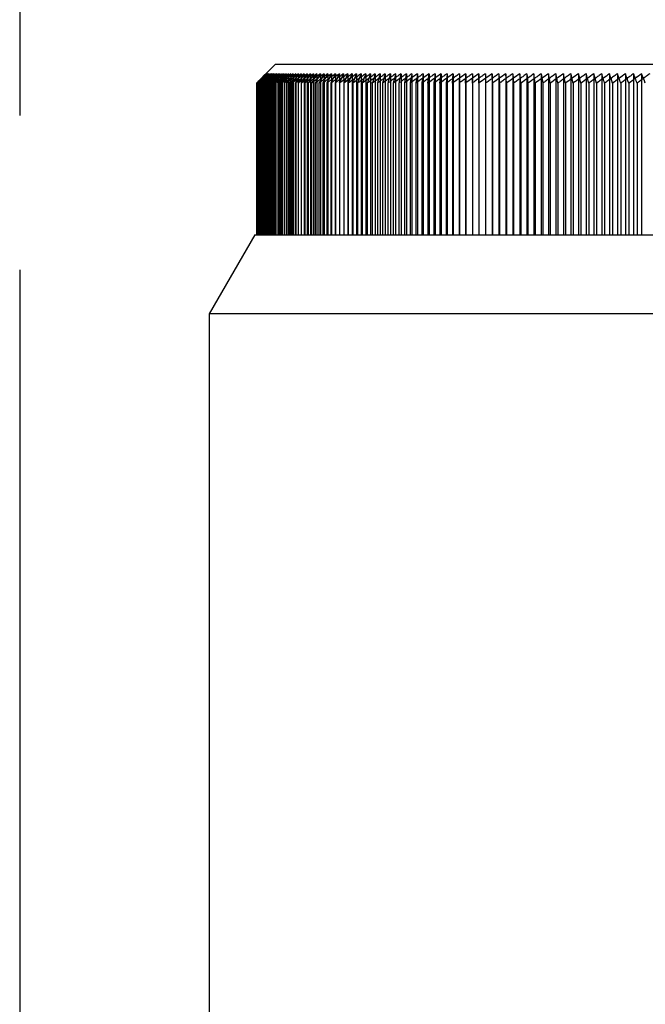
# Model space of a CAD drawing. Header units: millimetres. Extents: x 396 to 604, y 390 to 610.
# Tile 5 of 6: x 500 to 520, y 547 to 578. Entities that reach past the tile are written whole.
import ezdxf

# ---------------------------------------------------------------- set-up
doc = ezdxf.new("R2010")
doc.units = ezdxf.units.MM
doc.header["$LTSCALE"] = 65.185185
doc.linetypes.add('CENTER', pattern=[0.6, 0.375, -0.075, 0.075, -0.075])
doc.linetypes.add('HIDDEN', pattern=[0.2, 0.1, -0.1])
doc.layers.add('KONST.EL_MIT_GEO', color=7, linetype='CONTINUOUS')
doc.layers.add('L1', color=7, linetype='CONTINUOUS')

msp = doc.modelspace()

# ---------------------------------------------------------------- linework, layer by layer
at = {"layer": 'KONST.EL_MIT_GEO', "color": 7, "linetype": 'Continuous'}
for p, q in [((508.1, 576.9), (507.83, 576.63)), ((508.1, 576.9), (553.9, 576.9)), ((507.593, 576.352), (507.561, 576.322)), ((507.617, 576.402), (507.565, 576.352)), ((507.699, 576.452), (507.593, 576.352)), ((507.636, 576.352), (507.612, 576.329)), ((507.713, 576.494), (507.617, 576.402)), ((507.69, 576.402), (507.636, 576.352)), ((507.694, 576.352), (507.638, 576.301)), ((507.805, 576.452), (507.694, 576.352)), ((507.792, 576.54), (507.699, 576.452)), ((507.767, 576.352), (507.71, 576.301)), ((507.774, 576.553), (507.713, 576.494)), ((507.72, 576.453), (507.767, 576.503)), ((507.767, 576.503), (507.813, 576.552)), ((507.824, 576.402), (507.767, 576.352)), ((507.773, 576.453), (507.818, 576.503)), ((507.825, 576.602), (507.774, 576.553)), ((507.778, 576.552), (507.825, 576.602)), ((507.859, 576.602), (507.792, 576.54)), ((507.855, 576.352), (507.798, 576.301)), ((507.919, 576.556), (507.805, 576.452)), ((507.813, 576.552), (507.843, 576.585)), ((507.907, 576.602), (507.816, 576.518)), ((507.818, 576.503), (507.863, 576.552)), ((507.841, 576.453), (507.885, 576.503)), ((507.843, 576.585), (507.859, 576.602)), ((507.971, 576.452), (507.855, 576.352)), ((507.863, 576.552), (507.886, 576.578)), ((507.885, 576.503), (507.928, 576.552)), ((507.886, 576.578), (507.907, 576.602)), ((507.958, 576.352), (507.9, 576.301)), ((507.971, 576.602), (507.919, 576.556)), ((507.924, 576.453), (507.966, 576.503)), ((507.928, 576.552), (507.944, 576.57)), ((508.05, 576.602), (507.937, 576.502)), ((507.944, 576.57), (507.971, 576.602)), ((507.966, 576.503), (508.008, 576.552)), ((508.081, 576.548), (507.971, 576.452)), ((508.008, 576.552), (508.05, 576.602)), ((508.077, 576.352), (508.017, 576.301)), ((508.062, 576.503), (508.103, 576.552)), ((508.136, 576.402), (508.077, 576.352)), ((508.143, 576.602), (508.081, 576.548)), ((508.103, 576.552), (508.143, 576.602)), ((508.222, 576.577), (508.128, 576.497)), ((508.209, 576.352), (508.149, 576.301)), ((508.173, 576.503), (508.212, 576.552)), ((508.27, 576.402), (508.209, 576.352)), ((508.212, 576.552), (508.251, 576.602)), ((508.251, 576.602), (508.222, 576.577)), ((508.374, 576.602), (508.255, 576.502)), ((508.357, 576.352), (508.295, 576.301)), ((508.295, 576.301), (508.332, 576.351)), ((508.299, 576.503), (508.337, 576.552)), ((508.337, 576.552), (508.374, 576.602)), ((508.419, 576.402), (508.357, 576.352)), ((508.512, 576.602), (508.436, 576.539)), ((508.44, 576.503), (508.476, 576.552)), ((508.519, 576.352), (508.457, 576.301)), ((508.457, 576.301), (508.492, 576.351)), ((508.476, 576.552), (508.512, 576.602)), ((508.644, 576.452), (508.519, 576.352)), ((508.595, 576.503), (508.63, 576.552)), ((508.664, 576.602), (508.613, 576.56)), ((508.63, 576.552), (508.664, 576.602)), ((508.696, 576.352), (508.633, 576.301)), ((508.633, 576.301), (508.666, 576.351)), ((508.804, 576.581), (508.644, 576.452)), ((508.823, 576.452), (508.696, 576.352)), ((508.765, 576.503), (508.798, 576.552)), ((508.798, 576.552), (508.83, 576.602)), ((508.83, 576.602), (508.804, 576.581)), ((508.887, 576.352), (508.823, 576.301)), ((508.949, 576.503), (508.98, 576.552)), ((508.98, 576.552), (509.011, 576.602)), ((509.093, 576.352), (509.028, 576.301)), ((509.207, 576.602), (509.079, 576.502)), ((509.147, 576.503), (509.177, 576.552)), ((509.177, 576.552), (509.207, 576.602)), ((509.313, 576.352), (509.247, 576.301)), ((509.416, 576.602), (509.287, 576.502)), ((509.36, 576.503), (509.388, 576.552)), ((509.388, 576.552), (509.416, 576.602)), ((509.547, 576.352), (509.48, 576.301)), ((509.639, 576.602), (509.549, 576.533)), ((509.586, 576.503), (509.613, 576.552)), ((509.613, 576.552), (509.639, 576.602)), ((509.794, 576.352), (509.727, 576.301)), ((509.876, 576.602), (509.802, 576.546)), ((509.827, 576.503), (509.851, 576.552)), ((509.851, 576.552), (509.876, 576.602)), ((510.056, 576.352), (509.988, 576.301)), ((510.127, 576.602), (510.06, 576.552)), ((510.081, 576.503), (510.104, 576.552)), ((510.104, 576.552), (510.127, 576.602)), ((510.398, 576.402), (510.263, 576.301)), ((510.348, 576.503), (510.37, 576.552)), ((510.391, 576.602), (510.35, 576.571)), ((510.37, 576.552), (510.391, 576.602)), ((510.55, 576.301), (510.61, 576.453)), ((510.687, 576.402), (510.55, 576.301)), ((510.669, 576.602), (510.643, 576.583)), ((510.649, 576.552), (510.669, 576.602)), ((510.852, 576.301), (510.888, 576.402)), ((510.989, 576.402), (510.852, 576.301)), ((510.941, 576.552), (510.959, 576.602)), ((511.304, 576.402), (511.166, 576.301)), ((511.166, 576.301), (511.182, 576.351)), ((511.632, 576.402), (511.493, 576.301)), ((511.972, 576.402), (511.832, 576.301)), ((512.924, 576.301), (512.969, 576.602)), ((513.312, 576.301), (513.346, 576.602)), ((513.711, 576.301), (513.734, 576.602)), ((514.122, 576.301), (514.134, 576.602)), ((514.543, 576.301), (514.544, 576.602)), ((514.966, 576.602), (514.966, 571.5)), ((514.975, 576.301), (514.966, 576.602)), ((515.397, 576.602), (515.397, 571.5)), ((515.417, 576.301), (515.397, 576.602)), ((515.839, 576.602), (515.839, 571.5)), ((515.87, 576.301), (515.839, 576.602)), ((516.29, 576.602), (516.29, 571.5)), ((516.332, 576.301), (516.29, 576.602)), ((516.751, 576.602), (516.751, 571.5)), ((517.222, 576.602), (517.222, 571.5)), ((517.701, 576.602), (517.701, 571.5)), ((518.189, 576.602), (518.189, 571.5)), ((518.685, 576.602), (518.685, 571.5)), ((519.189, 576.602), (519.189, 571.5)), ((519.7, 576.602), (519.7, 571.5)), ((507.548, 576.335), (507.513, 576.301)), ((507.513, 576.301), (507.513, 571.5)), ((507.561, 576.322), (507.54, 576.301)), ((507.54, 576.301), (507.54, 571.5)), ((507.612, 576.329), (507.581, 576.301)), ((507.581, 576.301), (507.581, 571.5)), ((507.638, 576.301), (507.638, 571.5)), ((507.71, 576.301), (507.71, 571.5)), ((507.798, 576.301), (507.798, 571.5)), ((507.9, 576.301), (507.9, 571.5)), ((508.017, 576.301), (508.017, 571.5)), ((508.149, 576.301), (508.149, 571.5)), ((508.295, 576.301), (508.295, 571.5)), ((508.457, 576.301), (508.457, 571.5)), ((508.633, 576.301), (508.633, 571.5)), ((508.823, 576.301), (508.823, 571.5)), ((509.028, 576.301), (509.028, 571.5)), ((509.247, 576.301), (509.247, 571.5)), ((509.48, 576.301), (509.48, 571.5)), ((509.727, 576.301), (509.727, 571.5)), ((509.988, 576.301), (509.988, 571.5)), ((510.263, 576.301), (510.263, 571.5)), ((510.55, 576.301), (510.55, 571.5)), ((510.852, 576.301), (510.852, 571.5)), ((511.166, 576.301), (511.166, 571.5)), ((511.493, 576.301), (511.493, 571.5)), ((511.832, 576.301), (511.832, 571.5)), ((512.184, 576.301), (512.184, 571.5)), ((512.548, 576.301), (512.548, 571.5)), ((512.924, 576.301), (512.924, 571.5)), ((513.312, 576.301), (513.312, 571.5)), ((513.711, 576.301), (513.711, 571.5)), ((514.122, 576.301), (514.122, 571.5)), ((514.543, 576.301), (514.543, 571.5)), ((514.975, 576.301), (514.975, 571.5)), ((515.417, 576.301), (515.417, 571.5)), ((515.87, 576.301), (515.87, 571.5)), ((516.332, 576.301), (516.332, 571.5)), ((516.804, 576.301), (516.804, 571.5)), ((517.285, 576.301), (517.285, 571.5)), ((517.774, 576.301), (517.774, 571.5)), ((518.273, 576.301), (518.273, 571.5)), ((518.779, 576.301), (518.779, 571.5)), ((519.294, 576.301), (519.294, 571.5)), ((507.443, 571.5), (506, 569)), ((507.443, 571.5), (554.557, 571.5)), ((506, 569), (506, 519.572)), ((556, 569), (506, 569))]:
    msp.add_line(p, q, dxfattribs=at)
at = {"layer": 'KONST.EL_MIT_GEO', "color": 8, "linetype": 'HIDDEN'}
for p, q in [((507.502, 576.301), (507.605, 576.405)), ((507.553, 576.352), (507.52, 576.32)), ((507.555, 576.352), (507.522, 576.318)), ((507.54, 576.301), (507.683, 576.453)), ((507.565, 576.352), (507.548, 576.335)), ((507.573, 576.352), (507.551, 576.329)), ((507.603, 576.402), (507.553, 576.352)), ((507.605, 576.402), (507.555, 576.352)), ((507.621, 576.402), (507.573, 576.352)), ((507.581, 576.301), (507.72, 576.453)), ((507.606, 576.352), (507.582, 576.326)), ((507.655, 576.453), (507.603, 576.402)), ((507.605, 576.405), (507.653, 576.453)), ((507.7, 576.452), (507.606, 576.352)), ((507.704, 576.489), (507.621, 576.402)), ((507.654, 576.352), (507.637, 576.333)), ((507.638, 576.301), (507.773, 576.453)), ((507.83, 576.63), (507.653, 576.453)), ((507.699, 576.402), (507.654, 576.352)), ((507.703, 576.5), (507.655, 576.453)), ((507.683, 576.453), (507.73, 576.503)), ((507.717, 576.352), (507.689, 576.32)), ((507.758, 576.557), (507.7, 576.498)), ((507.793, 576.552), (507.7, 576.452)), ((507.763, 576.559), (507.703, 576.5)), ((507.766, 576.552), (507.704, 576.489)), ((507.709, 576.503), (507.758, 576.552)), ((507.71, 576.301), (507.841, 576.453)), ((507.805, 576.452), (507.717, 576.352)), ((507.73, 576.503), (507.778, 576.552)), ((507.802, 576.602), (507.758, 576.557)), ((507.758, 576.552), (507.806, 576.602)), ((507.806, 576.602), (507.763, 576.559)), ((507.814, 576.602), (507.766, 576.552)), ((507.838, 576.402), (507.785, 576.341)), ((507.881, 576.602), (507.793, 576.505)), ((507.84, 576.602), (507.793, 576.552)), ((507.798, 576.301), (507.924, 576.453)), ((507.802, 576.602), (507.806, 571.5)), ((507.893, 576.552), (507.805, 576.452)), ((507.814, 576.602), (507.814, 571.5)), ((507.825, 576.602), (507.825, 571.5)), ((507.84, 576.602), (507.84, 571.5)), ((507.859, 576.602), (507.859, 571.5)), ((507.888, 576.352), (507.868, 576.327)), ((507.881, 576.602), (507.881, 571.5)), ((507.968, 576.449), (507.888, 576.352)), ((507.937, 576.602), (507.893, 576.552)), ((507.9, 576.301), (507.981, 576.402)), ((507.907, 576.602), (507.907, 571.5)), ((508.008, 576.602), (507.923, 576.502)), ((507.937, 576.602), (507.937, 571.5)), ((507.971, 576.602), (507.971, 571.5)), ((507.996, 576.352), (507.979, 576.33)), ((508.008, 576.602), (508.008, 571.5)), ((508.017, 576.301), (508.095, 576.402)), ((508.05, 576.602), (508.05, 571.5)), ((508.094, 576.602), (508.053, 576.552)), ((508.195, 576.602), (508.087, 576.466)), ((508.094, 576.602), (508.094, 571.5)), ((508.119, 576.352), (508.105, 576.333)), ((508.143, 576.602), (508.149, 576.301)), ((508.149, 576.301), (508.224, 576.402)), ((508.195, 576.602), (508.195, 571.5)), ((508.257, 576.352), (508.22, 576.301)), ((508.311, 576.602), (508.234, 576.502)), ((508.251, 576.602), (508.251, 571.5)), ((508.311, 576.602), (508.311, 571.5)), ((508.374, 576.602), (508.374, 571.5)), ((508.445, 576.402), (508.401, 576.34)), ((508.441, 576.602), (508.404, 576.552)), ((508.441, 576.602), (508.441, 571.5)), ((508.512, 576.602), (508.512, 571.5)), ((508.611, 576.402), (508.571, 576.342)), ((508.586, 576.602), (508.586, 571.5)), ((508.664, 576.602), (508.664, 571.5)), ((508.745, 576.602), (508.745, 571.5)), ((508.814, 576.438), (508.754, 576.345)), ((508.83, 576.602), (508.823, 576.301)), ((508.919, 576.602), (508.919, 571.5)), ((508.952, 576.347), (508.924, 576.301)), ((509.016, 576.452), (508.952, 576.347)), ((509.011, 576.602), (509.011, 571.5)), ((509.107, 576.602), (509.107, 571.5)), ((509.163, 576.349), (509.136, 576.301)), ((509.207, 576.602), (509.207, 571.5)), ((509.309, 576.602), (509.252, 576.502)), ((509.309, 576.602), (509.309, 571.5)), ((509.389, 576.35), (509.362, 576.301)), ((509.416, 576.602), (509.416, 571.5)), ((509.526, 576.602), (509.498, 576.552)), ((509.526, 576.602), (509.526, 571.5)), ((509.628, 576.351), (509.602, 576.301)), ((509.654, 576.402), (509.628, 576.351)), ((509.639, 576.602), (509.639, 571.5)), ((509.756, 576.602), (509.756, 571.5)), ((509.88, 576.352), (509.856, 576.301)), ((509.876, 576.602), (509.876, 571.5)), ((509.906, 576.405), (509.88, 576.352)), ((510, 576.602), (510, 571.5)), ((510.146, 576.352), (510.124, 576.301)), ((510.127, 576.602), (510.127, 571.5)), ((510.17, 576.405), (510.146, 576.352)), ((510.257, 576.602), (510.263, 576.301)), ((510.391, 576.602), (510.391, 571.5)), ((510.425, 576.352), (510.405, 576.301)), ((510.467, 576.452), (510.425, 576.352)), ((510.528, 576.602), (510.528, 571.5)), ((510.669, 576.602), (510.669, 571.5)), ((510.718, 576.351), (510.699, 576.301)), ((510.812, 576.602), (510.775, 576.502)), ((510.812, 576.602), (510.812, 571.5)), ((510.959, 576.602), (510.959, 571.5)), ((511.023, 576.349), (511.007, 576.301)), ((511.109, 576.602), (511.109, 571.5)), ((511.263, 576.602), (511.263, 571.5)), ((511.341, 576.347), (511.328, 576.301)), ((511.42, 576.602), (511.42, 571.5)), ((511.579, 576.602), (511.579, 571.5)), ((511.742, 576.602), (511.742, 571.5)), ((511.908, 576.602), (511.908, 571.5)), ((512.078, 576.602), (512.078, 571.5)), ((512.25, 576.602), (512.25, 571.5)), ((512.375, 576.352), (512.372, 576.336)), ((512.425, 576.602), (512.425, 571.5)), ((512.603, 576.602), (512.603, 571.5)), ((512.743, 576.352), (512.74, 576.331)), ((512.784, 576.602), (512.743, 576.352)), ((512.784, 576.602), (512.784, 571.5)), ((512.969, 576.602), (512.969, 571.5)), ((513.123, 576.352), (513.12, 576.325)), ((513.156, 576.602), (513.123, 576.352)), ((513.156, 576.602), (513.156, 571.5)), ((513.346, 576.602), (513.346, 571.5)), ((513.515, 576.352), (513.512, 576.319)), ((513.539, 576.602), (513.515, 576.352)), ((513.539, 576.602), (513.539, 571.5)), ((513.734, 576.602), (513.734, 571.5)), ((513.918, 576.352), (513.915, 576.301)), ((513.933, 576.602), (513.918, 576.352)), ((513.933, 576.602), (513.933, 571.5)), ((514.134, 576.602), (514.134, 571.5)), ((514.332, 576.352), (514.331, 576.301)), ((514.338, 576.602), (514.332, 576.352)), ((514.338, 576.602), (514.338, 571.5)), ((514.544, 576.602), (514.543, 576.301)), ((514.754, 576.602), (514.754, 571.5)), ((514.754, 576.602), (514.758, 576.301)), ((515.18, 576.602), (515.18, 571.5)), ((515.18, 576.602), (515.195, 576.301)), ((515.617, 576.602), (515.617, 571.5)), ((515.617, 576.602), (515.642, 576.301)), ((516.063, 576.602), (516.063, 571.5)), ((516.063, 576.602), (516.1, 576.301)), ((516.52, 576.602), (516.52, 571.5)), ((516.52, 576.602), (516.567, 576.301)), ((516.985, 576.602), (516.985, 571.5)), ((517.46, 576.602), (517.46, 571.5)), ((517.944, 576.602), (517.944, 571.5)), ((518.436, 576.602), (518.436, 571.5)), ((518.936, 576.602), (518.936, 571.5)), ((519.444, 576.602), (519.444, 571.5)), ((507.52, 576.32), (507.502, 576.301)), ((507.502, 576.301), (507.502, 571.5)), ((507.522, 576.318), (507.505, 576.301)), ((507.551, 576.329), (507.524, 576.301)), ((507.524, 576.301), (507.524, 571.5)), ((507.582, 576.326), (507.559, 576.301)), ((507.559, 576.301), (507.559, 571.5)), ((507.637, 576.333), (507.608, 576.301)), ((507.608, 576.301), (507.608, 571.5)), ((507.689, 576.32), (507.672, 576.301)), ((507.672, 576.301), (507.672, 571.5)), ((507.771, 576.323), (507.752, 576.301)), ((507.752, 576.301), (507.752, 571.5)), ((507.785, 576.341), (507.771, 576.323)), ((507.868, 576.327), (507.847, 576.301)), ((507.979, 576.33), (507.956, 576.301)), ((507.956, 576.301), (507.956, 571.5)), ((508.105, 576.333), (508.081, 576.301)), ((508.081, 576.301), (508.081, 571.5)), ((508.22, 576.301), (508.22, 571.5)), ((508.401, 576.34), (508.374, 576.301)), ((508.571, 576.342), (508.543, 576.301)), ((508.543, 576.301), (508.543, 571.5)), ((508.754, 576.345), (508.726, 576.301)), ((508.726, 576.301), (508.726, 571.5)), ((509.136, 576.301), (509.136, 571.5)), ((509.362, 576.301), (509.362, 571.5)), ((509.602, 576.301), (509.602, 571.5)), ((509.856, 576.301), (509.856, 571.5)), ((510.405, 576.301), (510.405, 571.5)), ((510.699, 576.301), (510.699, 571.5)), ((511.007, 576.301), (511.007, 571.5)), ((511.328, 576.301), (511.328, 571.5)), ((511.672, 576.344), (511.661, 576.301)), ((511.661, 576.301), (511.661, 571.5)), ((512.016, 576.34), (512.007, 576.301)), ((512.007, 576.301), (512.007, 571.5)), ((512.372, 576.336), (512.365, 576.301)), ((512.365, 576.301), (512.365, 571.5)), ((512.74, 576.331), (512.735, 576.301)), ((512.735, 576.301), (512.735, 571.5)), ((513.12, 576.325), (513.117, 576.301)), ((513.117, 576.301), (513.117, 571.5)), ((513.512, 576.319), (513.51, 576.301)), ((513.51, 576.301), (513.51, 571.5)), ((513.915, 576.301), (513.915, 571.5)), ((515.195, 576.301), (515.195, 571.5)), ((515.642, 576.301), (515.642, 571.5)), ((516.1, 576.301), (516.1, 571.5)), ((516.567, 576.301), (516.567, 571.5)), ((517.043, 576.301), (517.043, 571.5)), ((517.528, 576.301), (517.528, 571.5)), ((518.022, 576.301), (518.022, 571.5)), ((518.525, 576.301), (518.525, 571.5)), ((519.036, 576.301), (519.036, 571.5)), ((519.554, 576.301), (519.554, 571.5))]:
    msp.add_line(p, q, dxfattribs=at)
for centre, radius, start, end in [((555.684, 527.328), 68.698, 134.17223, 134.53173), ((555.747, 526.129), 69.589, 133.50613, 133.86533), ((555.847, 524.937), 70.498, 132.87403, 133.23277), ((555.247, 529.463), 66.88, 135.31017, 135.42593), ((555.981, 523.756), 71.421, 132.27467, 132.6328), ((540.739, 543.411), 46.759, 134.7804, 135.0389), ((556.146, 522.587), 72.352, 131.70684, 132.06425), ((555.529, 533.054), 64.551, 137.69093, 137.81408), ((556.338, 521.435), 73.286, 131.16938, 131.52599), ((556.061, 535.379), 63.312, 139.49271, 139.61194), ((556.555, 520.301), 74.219, 130.66121, 131.01693), ((556.796, 519.19), 75.146, 130.18127, 130.53607), ((556.047, 536.847), 62.289, 140.39884, 140.52185), ((557.53, 537.157), 63.165, 141.51379, 141.64641), ((557.057, 518.104), 76.063, 129.7286, 130.08242), ((557.885, 538.447), 62.557, 142.53151, 142.70516), ((557.337, 517.045), 76.965, 129.30227, 129.65509), ((558.343, 539.712), 62.057, 143.58329, 143.81302), ((557.634, 516.017), 77.85, 128.9014, 129.25322), ((558.653, 541.135), 61.356, 144.68666, 144.915), ((557.946, 515.022), 78.713, 128.52518, 128.87599), ((559.629, 542.152), 61.448, 145.90091, 146.1256), ((558.272, 514.063), 79.551, 128.17285, 128.52266), ((560.602, 543.254), 61.508, 147.16848, 147.35006), ((558.611, 513.142), 80.361, 127.84369, 128.19251), ((561.907, 544.235), 61.931, 148.4909, 148.65309), ((558.962, 512.262), 81.139, 127.53703, 127.8849), ((564.676, 544.471), 64.015, 149.97479, 150.13345), ((559.322, 511.424), 81.884, 127.25226, 127.5992), ((566.305, 545.522), 64.729, 151.35488, 151.55842), ((559.691, 510.632), 82.591, 126.9888, 127.33486), ((567.927, 546.698), 65.408, 152.79387, 152.9905), ((560.069, 509.887), 83.259, 126.74613, 127.09135), ((570.595, 547.493), 67.224, 154.34083, 154.52671), ((560.453, 509.19), 83.886, 126.52376, 126.86819), ((573.812, 548.231), 69.6, 155.94385, 156.12096), ((560.844, 508.545), 84.468, 126.32126, 126.66494), ((577.389, 549.046), 72.317, 157.60182, 157.72995), ((561.24, 507.952), 85.005, 126.13821, 126.48121), ((583.73, 549.072), 77.942, 159.39448, 159.5137), ((561.641, 507.413), 85.494, 125.97427, 126.31664), ((588.896, 549.938), 82.229, 161.07881, 161.2651), ((562.045, 506.93), 85.934, 125.8291, 126.17091), ((596.342, 550.464), 88.854, 162.89258, 163.06476), ((562.453, 506.503), 86.323, 125.70242, 126.04373), ((605.912, 550.934), 97.606, 164.753, 164.91006), ((562.864, 506.134), 86.659, 125.59399, 125.93487), ((618.565, 551.344), 109.442, 166.65649, 166.79734), ((563.277, 505.824), 86.943, 125.50359, 125.8441), ((635.633, 551.756), 125.688, 168.59879, 168.71512), ((563.691, 505.573), 87.172, 125.43104, 125.77126), ((564.107, 505.382), 87.347, 125.37621, 125.71621), ((564.524, 505.252), 87.466, 125.33899, 125.67884), ((564.941, 505.184), 87.529, 125.31931, 125.65907), ((565.358, 505.176), 87.536, 125.31712, 125.65688), ((565.775, 505.229), 87.487, 125.33243, 125.67225), ((566.192, 505.344), 87.382, 125.36526, 125.70521), ((566.608, 505.519), 87.221, 125.41568, 125.75584), ((567.024, 505.755), 87.005, 125.48379, 125.82422), ((567.439, 506.051), 86.735, 125.56971, 125.91049), ((387.457, 551.636), 131.913, 10.77672, 10.90974), ((567.853, 506.405), 86.412, 125.67361, 126.01481), ((406.56, 551.282), 113.754, 12.70573, 12.86108), ((568.266, 506.818), 86.036, 125.79571, 126.13739), ((420.376, 550.87), 100.904, 14.59808, 14.77464), ((568.678, 507.287), 85.609, 125.93623, 126.27846), ((430.802, 550.401), 91.466, 16.44956, 16.64611), ((569.09, 507.812), 85.132, 126.09545, 126.43829), ((438.929, 549.876), 84.353, 18.25651, 18.47178), ((569.501, 508.392), 84.607, 126.27369, 126.6172), ((445.424, 549.297), 78.896, 20.01585, 20.2485), ((569.911, 509.024), 84.036, 126.4713, 126.81553)]:
    msp.add_arc(centre, radius, start, end, dxfattribs=at)
at = {"layer": 'KONST.EL_MIT_GEO', "color": 7, "linetype": 'Continuous'}
for centre, radius, start, end in [((555.418, 524.784), 70.302, 132.61795, 132.75769), ((555.798, 522.407), 72.229, 131.50107, 131.62095), ((556.613, 519.71), 74.67, 130.49125, 130.66233), ((530.67, 558.172), 29.106, 140.9642, 141.2184), ((530.976, 558.688), 28.937, 142.0002, 142.2523), ((556.48, 519.067), 74.997, 130.01777, 130.13674), ((531.341, 559.193), 28.819, 143.0848, 143.3343), ((556.637, 518.137), 75.724, 129.53416, 129.69692), ((539.539, 554.115), 38.319, 144.2507, 144.5287), ((556.87, 517.17), 76.525, 129.0956, 129.28295), ((540.166, 554.753), 38.337, 145.4364, 145.7103), ((540.903, 555.371), 38.463, 146.6747, 146.9438), ((557.226, 515.537), 77.805, 128.2931, 128.47052), ((562.942, 542.779), 63.66, 148.01122, 148.22533), ((558.346, 513.605), 79.895, 128.07104, 128.24591), ((564.477, 543.725), 64.31, 149.35685, 149.56581), ((558.689, 512.705), 80.689, 127.75302, 127.92741), ((566.289, 544.631), 65.244, 150.75772, 150.96082), ((558.914, 512.016), 81.236, 127.42092, 127.63125), ((568.433, 545.495), 66.516, 152.21424, 152.41074), ((559.231, 511.265), 81.883, 127.13191, 127.35663), ((570.978, 546.315), 68.197, 153.72656, 153.91567), ((559.582, 510.527), 82.533, 126.87169, 127.10306), ((574.015, 547.088), 70.376, 155.29443, 155.47533), ((559.901, 509.892), 83.075, 126.61716, 126.87011), ((577.665, 547.814), 73.175, 156.91723, 157.08905), ((559.974, 509.648), 83.149, 126.39015, 126.60002), ((547.933, 561.838), 40.082, 158.463, 158.6164), ((560.325, 509.092), 83.634, 126.1757, 126.40697), ((550.086, 562.463), 41.603, 160.2044, 160.4242), ((560.723, 508.531), 84.142, 126.00235, 126.23317), ((570.379, 557.367), 62.166, 161.976, 162.21862), ((561.126, 508.025), 84.603, 125.84792, 126.07834), ((601.692, 550.499), 93.817, 163.84563, 164.03713), ((561.532, 507.575), 85.013, 125.71211, 125.94217), ((612.71, 550.955), 104.013, 165.72503, 165.89624), ((561.941, 507.181), 85.373, 125.59465, 125.8244), ((627.524, 551.353), 118.007, 167.64531, 167.79504), ((563.698, 504.971), 87.987, 125.6681, 125.8366), ((562.186, 507.077), 85.394, 125.49505, 125.66755), ((648.351, 551.693), 138.014, 169.60205, 169.72921), ((564.112, 504.687), 88.246, 125.58653, 125.75486), ((562.599, 506.8), 85.647, 125.41365, 125.58598), ((564.527, 504.464), 88.45, 125.52276, 125.69097), ((563.014, 506.582), 85.847, 125.35002, 125.52221), ((564.943, 504.302), 88.598, 125.47668, 125.6448), ((563.43, 506.424), 85.992, 125.30403, 125.47613), ((565.36, 504.202), 88.69, 125.44819, 125.61625), ((563.847, 506.326), 86.082, 125.2756, 125.44764), ((565.778, 504.163), 88.726, 125.43724, 125.60528), ((564.264, 506.288), 86.117, 125.26468, 125.43669), ((565.428, 505.26), 87.385, 125.27277, 125.61286), ((565.845, 505.344), 87.308, 125.29682, 125.63701), ((566.261, 505.489), 87.175, 125.33841, 125.67877), ((566.677, 505.694), 86.987, 125.39763, 125.73822), ((567.093, 505.96), 86.744, 125.47457, 125.81548), ((374.514, 551.768), 144.389, 9.78223, 9.90359), ((567.507, 506.284), 86.448, 125.56941, 125.9107), ((397.511, 551.443), 122.326, 11.72451, 11.86869), ((567.921, 506.668), 86.098, 125.68232, 126.02405), ((413.7, 551.06), 107.091, 13.63258, 13.79853), ((568.334, 507.108), 85.697, 125.81352, 126.15577), ((425.679, 550.619), 96.089, 15.50199, 15.68853), ((568.746, 507.605), 85.245, 125.96327, 126.3061), ((434.875, 550.121), 87.893, 17.32881, 17.53469), ((569.158, 508.157), 84.744, 126.13186, 126.47533), ((442.138, 549.569), 81.655, 19.10968, 19.3336), ((569.569, 508.763), 84.196, 126.31963, 126.66381), ((448.005, 548.962), 76.838, 20.8418, 21.08242)]:
    msp.add_arc(centre, radius, start, end, dxfattribs=at)
at = {"layer": 'KONST.EL_MIT_GEO', "color": 8, "linetype": 'HIDDEN'}
msp.add_open_spline([(507.513, 576.301), (507.578, 576.368), (507.643, 576.435), (507.709, 576.503)], degree=3, dxfattribs=at)
at = {"layer": 'L1', "color": 2, "linetype": 'CENTER'}
msp.add_line((500, 609.5), (500, 390.5), dxfattribs=at)

doc.saveas('drawing.dxf')
